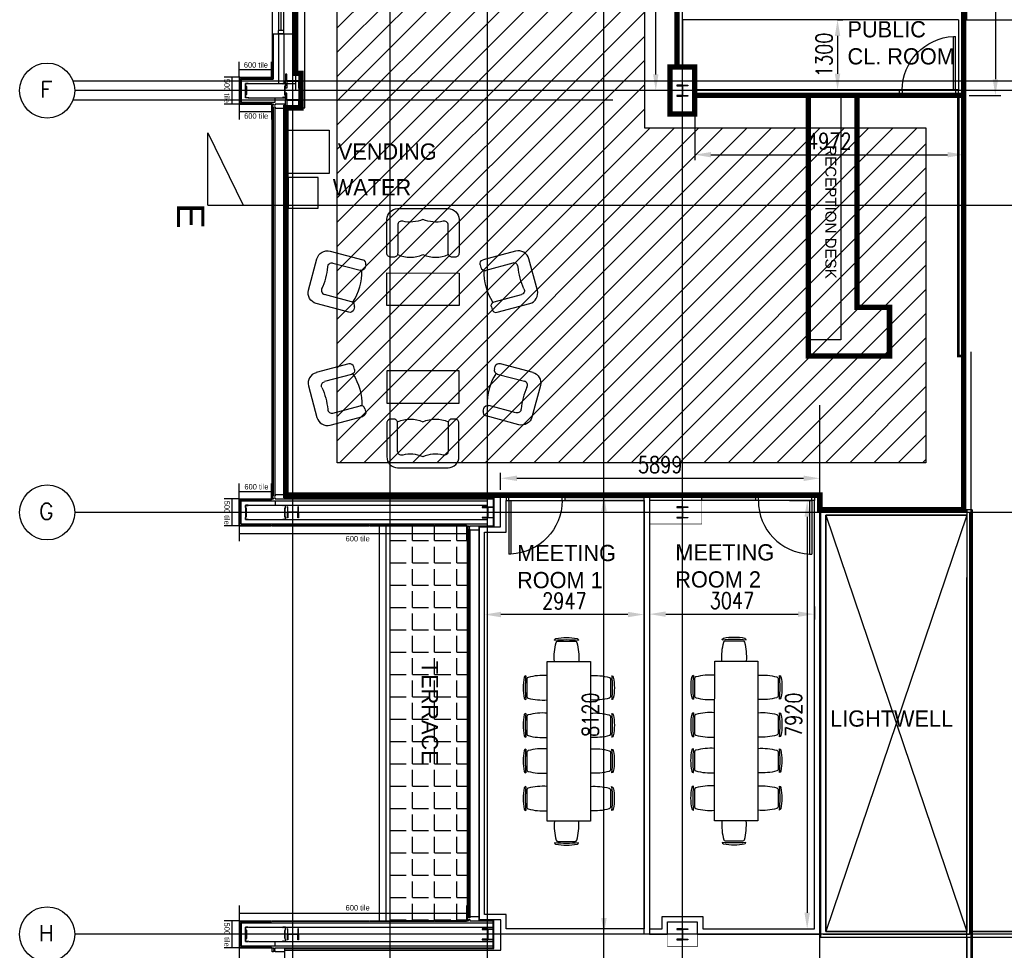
# Model space of a CAD drawing. Header units: millimetres. Extents: x -312551 to 250764, y -35891 to 59426.
# Tile 130 of 256: x -78659 to -60460, y -3087 to 14120. Entities that reach past the tile are written whole.
import ezdxf
from ezdxf.enums import TextEntityAlignment as Align

# ---------------------------------------------------------------- set-up
doc = ezdxf.new("R2010")
doc.units = ezdxf.units.MM
doc.header["$LTSCALE"] = 2.5
doc.layers.add('Area', color=10, linetype='Continuous', plot=False)
for name, color, linetype in [('curtain walling', 7, 'Continuous'), ('doors', 1, 'Continuous'), ('FO-00 - FURN$0$FURNITURE', 22, 'Continuous'), ('FO-00 - FURN$0$FURNITURE-General', 22, 'Continuous'), ('GLAZING', 1, 'Continuous'), ('Lightwell', 254, 'Continuous'), ('NF ARCH', 4, 'Continuous'), ('NF-AS BUILT', 7, 'Continuous'), ('NF-AS BUILT DIMS', 4, 'Continuous'), ('NF-BUBBLE', 3, 'Continuous'), ('NF-FURNITURE', 4, 'Continuous'), ('NF-GRIDS', 252, 'Continuous'), ('NF-Steel columns', 6, 'Continuous'), ('NF-TEXT', 1, 'Continuous'), ('REGUS-FURNITURE', 40, 'Continuous'), ('SECTION MARK A-A', 7, 'Continuous'), ('TERR TILE 500', 11, 'Continuous'), ('TERR TILE 600', 160, 'Continuous'), ('Terrace', 6, 'Continuous'), ('Terracotta Tile', 30, 'Continuous'), ('Text', 7, 'Continuous'), ('WALLS', 7, 'Continuous')]:
    doc.layers.add(name, color=color, linetype=linetype)
doc.styles.add('ARIEL', font='ARIAL.TTF')
doc.styles.add('ROMANS', font='romans.shx', dxfattribs={"width": 0.8})
doc.styles.add('TITLETEXT', font='ARIAL.TTF')
doc.dimstyles.new('100NFDIM', dxfattribs={"dimscale": 100, "dimtxt": 3, "dimasz": 3, "dimexe": 1, "dimexo": 1, "dimgap": 1, "dimtad": 1, "dimdec": 0, "dimdsep": 46, "dimtxsty": 'ROMANS', "dimcen": 3, "dimclrd": 4, "dimclre": 4, "dimclrt": 1, "dimaunit": 1, "dimadec": 0, "dimazin": 0, "dimtfac": 1, "dimtdec": 0, "dimtmove": 0, "dimatfit": 3, "dimfxl": 0, "dimtolj": 1, "dimarcsym": 0})

# ---------------------------------------------------------------- blocks, each defined once
blk = doc.blocks.new('254')
at = {"layer": 'NF-Steel columns', "color": 2, "linetype": 'Continuous'}
for points in [[(4507, -25241), (4378, -25241), (4378, -25220), (4488, -25220, 0.414214), (4501, -25208), (4501, -25007, 0.414214), (4488, -24995), (4378, -24995), (4378, -24974), (4507, -24974)], [(4507, -25241), (4637, -25241), (4637, -25220), (4527, -25220, -0.414214), (4514, -25208), (4514, -25007, -0.414214), (4527, -24995), (4637, -24995), (4637, -24974), (4507, -24974)]]:
    blk.add_lwpolyline(points, format="xyb", dxfattribs=at)
blk = doc.blocks.new('Door')
at = {"layer": 'REGUS-FURNITURE'}
for p, q in [((0, 0), (0.1, 0)), ((0, 0), (0, -0.05)), ((0.1, 0), (0.1, -0.09)), ((0.1, -0.05), (0, -0.05)), ((0.1, -0.05), (1.09, -0.05)), ((0.1, -0.09), (1.09, -0.09)), ((1.09, -0.09), (1.09, -0.05)), ((0.1, -1.036), (0, -1.036)), ((0, -1.086), (0, -1.036)), ((0, -1.086), (0.1, -1.086)), ((0.1, -1.036), (0.1, -1.086))]:
    blk.add_line(p, q, dxfattribs=at)
blk.add_arc((0.1, -0.045), 0.991, 270, 357.3974, dxfattribs=at)
blk = doc.blocks.new('*D169')
at = {"layer": 'Defpoints', "color": 0}
for p in [(-64529, 5229), (-65875, -2691), (-64104, -2691)]:
    blk.add_point(p, dxfattribs=at)
at = {"layer": 'NF-AS BUILT DIMS', "color": 4, "lineweight": -2}
for p, q in [((-64429, 5229), (-64004, 5229)), ((-64104, 4929), (-64104, -2391)), ((-65775, -2691), (-64004, -2691))]:
    blk.add_line(p, q, dxfattribs=at)
at = {"layer": 'NF-AS BUILT DIMS', "color": 4}
for points in [[(-64154, 4929), (-64054, 4929), (-64104, 5229)], [(-64154, -2391), (-64054, -2391), (-64104, -2691)]]:
    blk.add_solid(points, dxfattribs=at)
at = {"layer": 'NF-AS BUILT DIMS', "color": 1, "insert": (-64354, 1269), "char_height": 300, "attachment_point": 5, "rotation": 90, "style": 'ROMANS'}
blk.add_mtext('\\A1;7920', dxfattribs=at)
blk = doc.blocks.new('*D170')
at = {"layer": 'Defpoints', "color": 0}
for p in [(-67018, 3371), (-63971, 3371), (-63971, 3129)]:
    blk.add_point(p, dxfattribs=at)
at = {"layer": 'NF-AS BUILT DIMS', "color": 4, "lineweight": -2}
for p, q in [((-67018, 3271), (-67018, 3029)), ((-66718, 3129), (-64271, 3129)), ((-63971, 3271), (-63971, 3029))]:
    blk.add_line(p, q, dxfattribs=at)
at = {"layer": 'NF-AS BUILT DIMS', "color": 4}
for points in [[(-66718, 3179), (-66718, 3079), (-67018, 3129)], [(-64271, 3179), (-64271, 3079), (-63971, 3129)]]:
    blk.add_solid(points, dxfattribs=at)
at = {"layer": 'NF-AS BUILT DIMS', "color": 1, "insert": (-65494, 3379), "char_height": 300, "attachment_point": 5, "style": 'ROMANS'}
blk.add_mtext('\\A1;3047', dxfattribs=at)
blk = doc.blocks.new('*D171')
at = {"layer": 'Defpoints', "color": 0}
for p in [(-70065, 3122), (-70065, 3113), (-67118, 3113)]:
    blk.add_point(p, dxfattribs=at)
at = {"layer": 'NF-AS BUILT DIMS', "color": 4, "lineweight": -2}
for p, q in [((-70065, 3213), (-70065, 3222)), ((-67418, 3122), (-69765, 3122)), ((-67118, 3213), (-67118, 3222))]:
    blk.add_line(p, q, dxfattribs=at)
at = {"layer": 'NF-AS BUILT DIMS', "color": 4}
for points in [[(-69765, 3172), (-69765, 3072), (-70065, 3122)], [(-67418, 3172), (-67418, 3072), (-67118, 3122)]]:
    blk.add_solid(points, dxfattribs=at)
at = {"layer": 'NF-AS BUILT DIMS', "color": 1, "insert": (-68591, 3372), "char_height": 300, "attachment_point": 5, "style": 'ROMANS'}
blk.add_mtext('\\A1;2947', dxfattribs=at)
blk = doc.blocks.new('FO-00 - FURN$0$ARMCHAIR')
at = {"layer": 'FO-00 - FURN$0$FURNITURE', "extrusion": (0, 0, -1)}
for p, q in [((-547, 662), (56, 501)), ((-948, -62), (-792, 521)), ((-497, 442), (5, 308)), ((110, 409), (97, 361)), ((97, 361), (97, 363)), ((-151, -275), (-653, -141)), ((-203, -468), (-807, -307)), ((-98, -367), (-111, -415))]:
    blk.add_line(p, q, dxfattribs=at)
for centre, radius, start, end in [((599, 469), 200, 14.9985, 104.9985), ((517, 370), 75, 0.7853, 104.9985), ((-24, 380), 75, 194.9985, 284.9985), ((755, -113), 200, 284.9985, 14.9985), ((184, -396), 75, 194.9985, 284.9985)]:
    blk.add_arc(centre, radius, start, end, dxfattribs=at)
at = {"layer": 'FO-00 - FURN$0$FURNITURE'}
for centre, start, end in [((37, 428), 345.0015, 75.0015), ((-634, -68), 150.7791, 255.0015), ((-171, -348), 345.0015, 75.0015)]:
    blk.add_arc(centre, 75, start, end, dxfattribs=at)
for centre, major_axis, ratio, start_param, end_param in [((-1179, 312), (-219, -818), 0.672379, 1.322569, 1.819337), ((-548, 156), (-198, -739), 0.744338, 1.148639, 1.969873)]:
    blk.add_ellipse(centre, major_axis=major_axis, ratio=ratio, start_param=start_param, end_param=end_param, dxfattribs=at)
blk = doc.blocks.new('FO-00 - FURN$0$2 SEATER SOFA')
at = {"layer": 'FO-00 - FURN$0$FURNITURE', "flags": 128}
blk.add_lwpolyline([(75, 700), (75, 75), (75, 75, -0.414214), (0, 0), (0, 0), (-50, 0), (-50, 0, -0.414214), (-125, 75), (-125, 75), (-125, 595), (-125, 595, 0.488885), (-218, 667), (-218, 667, -0.169183), (-592, 700), (-592, 700, -0.169183), (-965, 667, 0.488934), (-1058, 595), (-1058, 595), (-1058, 75), (-1058, 75, -0.414214), (-1133, 0), (-1133, 0), (-1183, 0), (-1183, 0, -0.414214), (-1258, 75), (-1258, 75), (-1258, 700), (-1258, 700, -0.414214), (-1058, 900), (-1058, 900), (-125, 900), (-125, 900, -0.414214), (75, 700), (75, 700)], format="xyb", close=True, dxfattribs=at)
at = {"layer": 'FO-00 - FURN$0$FURNITURE'}
for centre in [(-825, 570), (-358, 570)]:
    blk.add_arc(centre, 570, 245.8137, 294.1894, dxfattribs=at)
blk = doc.blocks.new('RECEPTION COUCHS')
at = {"layer": 'FO-00 - FURN$0$FURNITURE-General', "flags": 128}
for points in [[(119059, 10536), (117726, 10536), (117726, 11136), (119059, 11135)], [(119059, 9327), (117726, 9327), (117725, 8727), (119059, 8727)]]:
    blk.add_lwpolyline(points, close=True, dxfattribs=at)
at = {"layer": 'FO-00 - FURN$0$FURNITURE'}
for name, p, rotation in [('FO-00 - FURN$0$2 SEATER SOFA', (118984, 11427), 359.9904155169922), ('FO-00 - FURN$0$ARMCHAIR', (117226, 10878), 359.9904155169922), ('FO-00 - FURN$0$ARMCHAIR', (119615, 8993), 179.9904155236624)]:
    blk.add_blockref(name, p, dxfattribs=dict(at, rotation=rotation))
at = {"layer": 'FO-00 - FURN$0$FURNITURE', "xscale": -1}
for name, p, rotation in [('FO-00 - FURN$0$ARMCHAIR', (119559, 10877), 359.9904155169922), ('FO-00 - FURN$0$ARMCHAIR', (117225, 8986), 179.9904155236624), ('FO-00 - FURN$0$2 SEATER SOFA', (118983, 8436), 179.9904155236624)]:
    blk.add_blockref(name, p, dxfattribs=dict(at, rotation=rotation))
blk = doc.blocks.new('VENDING')
at = {"layer": 'FO-00 - FURN$0$FURNITURE'}
blk.add_lwpolyline([(97836, 34878), (98399, 34878), (98399, 35429), (97836, 35429)], close=True, dxfattribs=at)
at = {"layer": 'FO-00 - FURN$0$FURNITURE', "elevation": 0}
blk.add_lwpolyline([(98475, 35473), (99275, 35473), (99275, 34673), (98475, 34673)], close=True, dxfattribs=at)
blk = doc.blocks.new('FO-00 - FURN$0$CHAIR')
at = {"layer": 'FO-00 - FURN$0$FURNITURE'}
for p, q in [((-310, 216), (-537, -16)), ((-284, 271), (-284, 272)), ((-592, -42), (-591, -43))]:
    blk.add_line(p, q, dxfattribs=at)
for centre, radius, start, end in [((228, -536), 981, 124.1013, 147.1632), ((1439, -1722), 2636, 130.8442, 140.4203), ((-305, 251), 30, 45.6322, 124.1013), ((-288, 195), 30, 60.471, 135.6322), ((-803, -714), 1075, 41.6185, 60.471), ((-571, -21), 30, 147.1632, 225.6322), ((-515, -37), 30, 135.6322, 210.7935), ((382, 498, 0), 1075, 210.7935, 229.646)]:
    blk.add_arc(centre, radius, start, end, dxfattribs=at)
blk = doc.blocks.new('table-10')
at = {"layer": 'FO-00 - FURN$0$FURNITURE'}
for p, q in [((159679, 2609), (159679, 3409)), ((159679, 3409), (161084, 3408)), ((161084, 3408), (162634, 3408)), ((162634, 3408), (162634, 2608)), ((161084, 2608), (159679, 2609)), ((162634, 2608), (161084, 2608))]:
    blk.add_line(p, q, dxfattribs=at)
at = {"layer": 'FO-00 - FURN$0$FURNITURE', "xscale": -1}
for p, rotation in [((159941, 3409, 0), 45.62262316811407), ((160635, 3409, 0), 45.62262316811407), ((161296, 3408, 0), 45.62262316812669), ((161990, 3408, 0), 45.62262316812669), ((159679, 2743, 0), 135.6226231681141)]:
    blk.add_blockref('FO-00 - FURN$0$CHAIR', p, dxfattribs=dict(at, rotation=rotation))
at = {"layer": 'FO-00 - FURN$0$FURNITURE'}
for p, rotation in [((162634, 2743, 0), 224.3582078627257), ((159941, 2609, 0), 134.3582078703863), ((160635, 2609, 0), 134.3582078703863), ((161296, 2608, 0), 134.3582078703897), ((161990, 2608, 0), 134.3582078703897)]:
    blk.add_blockref('FO-00 - FURN$0$CHAIR', p, dxfattribs=dict(at, rotation=rotation))
blk = doc.blocks.new('RECEPTION DOORS')
at = {"layer": 'REGUS-FURNITURE'}
for p, q in [((135927, 15129), (135927, 15029)), ((135927, 15129), (135977, 15129)), ((135977, 15029), (135977, 15129)), ((136963, 15029), (136963, 15129)), ((136963, 15029), (136963, 15129)), ((137949, 15029), (137949, 15129)), ((137999, 15129), (137949, 15129)), ((137999, 15129), (137999, 15029)), ((135927, 15029), (136017, 15029)), ((135977, 15029), (135977, 14039)), ((136017, 15029), (136017, 14039)), ((137909, 15029), (137909, 14039)), ((137999, 15029), (137909, 15029)), ((137949, 15029), (137949, 14039)), ((136017, 14039), (135977, 14039)), ((137909, 14039), (137949, 14039))]:
    blk.add_line(p, q, dxfattribs=at)
for centre, start, end in [((135972, 15029), 272.6026, 0), ((137954, 15029), 180, 267.3974)]:
    blk.add_arc(centre, 991, start, end, dxfattribs=at)
blk = doc.blocks.new('*D198')
at = {"color": 4, "lineweight": -2, "ltscale": 500000}
for p, q in [((-63542.776826, 14120.324259), (-63442.776826, 14120.324259)), ((-63542.776826, 13820.324259), (-63542.776826, 13120.324259)), ((-63652.776826, 12820.324259), (-63442.776826, 12820.324259))]:
    blk.add_line(p, q, dxfattribs=at)
at = {"color": 4, "ltscale": 500000}
for points in [[(-63592.776826, 13820.324259), (-63492.776826, 13820.324259), (-63542.776826, 14120.324259)], [(-63592.776826, 13120.324259), (-63492.776826, 13120.324259), (-63542.776826, 12820.324259)]]:
    blk.add_solid(points, dxfattribs=at)
at = {"layer": 'Defpoints', "color": 0, "ltscale": 500000}
for p in [(-63642.776826, 14120.324259), (-63752.776826, 12820.324259), (-63542.776826, 12820.324259)]:
    blk.add_point(p, dxfattribs=at)
at = {"color": 1, "ltscale": 500000, "insert": (-63792.776826, 13470.324259), "char_height": 300, "attachment_point": 5, "rotation": 90, "style": 'ROMANS'}
blk.add_mtext('\\A1;1300', dxfattribs=at)
blk = doc.blocks.new('BUBBLEGRID')
at = {"layer": 'NF-BUBBLE'}
blk.add_circle((-678, 0), 678, dxfattribs=at)
at = {"layer": 'NF-BUBBLE', "color": 1, "style": 'ROMANS'}
blk.add_attdef('888', text='', height=400, dxfattribs=at).set_placement((-698, -173), align=Align.CENTER)
blk = doc.blocks.new('*D237')
at = {"color": 4, "lineweight": -2, "ltscale": 500000}
for p, q in [((-67951, 5329), (-67960, 5329)), ((-67860, -2491), (-67860, 5029))]:
    blk.add_line(p, q, dxfattribs=at)
at = {"color": 4, "ltscale": 500000}
for points in [[(-67910, 5029), (-67810, 5029), (-67860, 5329)], [(-67910, -2491), (-67810, -2491), (-67860, -2791)]]:
    blk.add_solid(points, dxfattribs=at)
at = {"layer": 'Defpoints', "color": 0, "ltscale": 500000}
for p in [(-67860, 5329), (-67851, 5329), (-67860, -2791)]:
    blk.add_point(p, dxfattribs=at)
at = {"color": 1, "ltscale": 500000, "insert": (-68110, 1269), "char_height": 300, "attachment_point": 5, "rotation": 90, "style": 'ROMANS'}
blk.add_mtext('\\A1;8120', dxfattribs=at)
blk = doc.blocks.new('*D238')
at = {"color": 4, "lineweight": -2, "ltscale": 500000}
for p, q in [((-69770, 5429), (-69770, 5741)), ((-63871, 5429), (-63871, 5741)), ((-69470, 5641), (-64171, 5641))]:
    blk.add_line(p, q, dxfattribs=at)
at = {"color": 4, "ltscale": 500000}
for points in [[(-69470, 5691), (-69470, 5591), (-69770, 5641)], [(-64171, 5691), (-64171, 5591), (-63871, 5641)]]:
    blk.add_solid(points, dxfattribs=at)
at = {"layer": 'Defpoints', "color": 0, "ltscale": 500000}
for p in [(-63871, 5641), (-69770, 5329, 50), (-63871, 5329)]:
    blk.add_point(p, dxfattribs=at)
at = {"color": 1, "ltscale": 500000, "insert": (-66820, 5891), "char_height": 300, "attachment_point": 5, "style": 'ROMANS'}
blk.add_mtext('\\A1;5899', dxfattribs=at)
blk = doc.blocks.new('*D239')
at = {"color": 4, "lineweight": -2, "ltscale": 500000}
for p, q in [((-66182, 12620), (-66182, 11524)), ((-61210, 12620), (-61210, 11524)), ((-65882, 11624), (-61510, 11624))]:
    blk.add_line(p, q, dxfattribs=at)
at = {"color": 4, "ltscale": 500000}
for points in [[(-65882, 11674), (-65882, 11574), (-66182, 11624)], [(-61510, 11674), (-61510, 11574), (-61210, 11624)]]:
    blk.add_solid(points, dxfattribs=at)
at = {"layer": 'Defpoints', "color": 0, "ltscale": 500000}
for p in [(-66182, 12720), (-61210, 12720), (-61210, 11624)]:
    blk.add_point(p, dxfattribs=at)
at = {"color": 1, "ltscale": 500000, "insert": (-63696, 11874), "char_height": 300, "attachment_point": 5, "style": 'ROMANS'}
blk.add_mtext('\\A1;4972', dxfattribs=at)
blk = doc.blocks.new('*D241')
at = {"color": 4, "lineweight": -2, "ltscale": 500000}
for p, q in [((-66510, 19330), (-67002, 19330)), ((-66902, 13109), (-66902, 19030)), ((-66560, 12809), (-67002, 12809))]:
    blk.add_line(p, q, dxfattribs=at)
at = {"color": 4, "ltscale": 500000}
for points in [[(-66952, 19030), (-66852, 19030), (-66902, 19330)], [(-66952, 13109), (-66852, 13109), (-66902, 12809)]]:
    blk.add_solid(points, dxfattribs=at)
at = {"layer": 'Defpoints', "color": 0, "ltscale": 500000}
for p in [(-66902, 19330), (-66410, 19330), (-66460, 12809)]:
    blk.add_point(p, dxfattribs=at)
at = {"color": 1, "ltscale": 500000, "insert": (-67152, 16070), "char_height": 300, "attachment_point": 5, "rotation": 90, "style": 'ROMANS'}
blk.add_mtext('\\A1;6521', dxfattribs=at)
blk = doc.blocks.new('*D244')
at = {"color": 4, "lineweight": -2, "ltscale": 500000}
for p, q in [((-61110, 29055), (-60525, 29055)), ((-60625, 28755), (-60625, 13020)), ((-61110, 12720), (-60525, 12720))]:
    blk.add_line(p, q, dxfattribs=at)
at = {"color": 4, "ltscale": 500000}
for points in [[(-60675, 28755), (-60575, 28755), (-60625, 29055)], [(-60675, 13020), (-60575, 13020), (-60625, 12720)]]:
    blk.add_solid(points, dxfattribs=at)
at = {"layer": 'Defpoints', "color": 0, "ltscale": 500000}
for p in [(-61210, 29055), (-61210, 12720, 50), (-60625, 12720)]:
    blk.add_point(p, dxfattribs=at)
at = {"color": 1, "ltscale": 500000, "insert": (-60875, 20888), "char_height": 300, "attachment_point": 5, "rotation": 90, "style": 'ROMANS'}
blk.add_mtext('\\A1;16335', dxfattribs=at)

msp = doc.modelspace()

# ---------------------------------------------------------------- hatches: boundary and pattern name
at = {"ltscale": 500000}
h = msp.add_hatch(dxfattribs=at)
h.set_pattern_fill('ANSI31', color=8, scale=100, style=0)
h.set_pattern_definition([(45, (-207992.78, 0), (-224.5064, 224.5064), [])])
h.paths.add_polyline_path([(-72790, 15510.9), (-70890, 15510.9), (-67629.9, 15510.9), (-67110, 15510.9), (-67110, 12118.9), (-61910, 12118.9), (-61910, 5929.5), (-72790, 5929.5), (-72790, 11890.3)])
at = {"layer": 'NF ARCH'}
h = msp.add_hatch(dxfattribs=at)
h.set_pattern_fill('BRASS', color=8, scale=5, style=0)
h.set_pattern_definition([(0, (-207992.777, 0), (0, 31.75), []), (0, (-207992.777, 15.875), (0, 31.75), [15.875, -7.9375])])
h.paths.add_polyline_path([(-67859.6, 5329.5), (-68584, 5329.5), (-68584, 5229.5), (-67859.6, 5229.5)])
h.paths.add_polyline_path([(-67117.8, 5329.5), (-67859.6, 5329.5), (-67859.6, 5229.5), (-67117.8, 5229.5)])
h.paths.add_polyline_path([(-65056.6, 5329.5), (-66052.8, 5329.5), (-66052.8, 5229.5), (-65056.6, 5229.5)])
at = {"layer": 'Terrace'}
h = msp.add_hatch(dxfattribs=at)
h.set_pattern_fill('ANGLE', color=8, scale=1500, style=0)
h.set_pattern_definition([(0, (-2279514.5, -4242199.36), (0, 412.5), [300, -112.5]), (90, (-2279514.5, -4242199.36), (-412.5, 3e-14), [300, -112.5])])
h.paths.add_polyline_path([(-71810, 4759.5), (-70390, 4759.5), (-70390, -2540.5), (-71809.7, -2540.5)])

# ---------------------------------------------------------------- linework, layer by layer
at = {"color": 8, "ltscale": 500000}
for p, q in [((-66410, 14120.3), (-66410, 13244.5)), ((-61055.3, -2740.5), (-59535, -2740.5)), ((-61055.3, -2840.5), (-59535, -2840.5))]:
    msp.add_line(p, q, dxfattribs=at)
at = {"color": 8}
for p, q in [((-74566, 13022.5), (-74566, 12596.5)), ((-74566, 13022.5), (-73975, 13022.5)), ((-74486, 12676.5), (-74486, 12942.5)), ((-74436, 12942.5), (-73560, 12942.5)), ((-74566, 12596.5), (-73935, 12596.5)), ((-74436, 12676.5), (-73793.3, 12676.5)), ((-73935, 12596.5), (-73935, 12676.5)), ((-63710, 7913), (-63700, 7903)), ((-74566, 5222.5), (-70010, 5222.5)), ((-74566, 4796.5), (-74566, 5222.5)), ((-74566, 5222.5), (-73935, 5222.5)), ((-74486, 5142.5), (-74486, 4876.5)), ((-74436, 5142.5), (-73793.3, 5142.5)), ((-74426, 5142.5), (-70010, 5142.5)), ((-73935, 5222.5), (-73935, 5142.5)), ((-74566, 4796.5), (-70010, 4796.5)), ((-74436, 4876.5), (-70010, 4876.5)), ((-74566, -2577.5), (-74566, -3003.5)), ((-74566, -2577.5), (-69908.4, -2577.5)), ((-74486, -2923.5), (-74486, -2657.5)), ((-74426, -2657.5), (-69908.4, -2657.5)), ((-74566, -3003.5), (-69908.4, -3003.5)), ((-74566, -3003.5), (-73935, -3003.5)), ((-74426, -2923.5), (-69908.4, -2923.5)), ((-74426, -2923.5), (-73793.3, -2923.5)), ((-73935, -3003.5), (-73935, -2923.5))]:
    msp.add_line(p, q, dxfattribs=at)
at = {"color": 8, "ltscale": 500000}
for points in [[(-72790, 15510.9), (-70890, 15510.9), (-70890, 15510.9), (-67629.9, 15510.9), (-67110, 15510.9), (-67110, 12118.9), (-61910, 12118.9), (-61910, 5929.5), (-72790, 5929.5), (-72790, 11890.3), (-72790, 11890.3)], [(-68584, 5229.5), (-67117.8, 5229.5), (-67117.8, 5329.5), (-68584, 5329.5)], [(-67117.8, 5329.5), (-67017.8, 5329.5), (-67017.8, -2790.5), (-67117.8, -2790.5)], [(-65056.6, 5229.5), (-66052.8, 5229.5), (-66052.8, 5329.5), (-65056.6, 5329.5)], [(-70065, -2425.5), (-70065, 4644.5), (-69670, 4644.5), (-69670, 5229.5), (-67117.8, 5229.5), (-67117.8, 4744.5), (-67117.8, -2690.5), (-69665, -2690.5), (-69665, -2425.5)]]:
    msp.add_lwpolyline(points, close=True, dxfattribs=at)
for points in [[(-66510, 13244.5), (-66510, 14120.3), (-66510, 14120.3), (-66510, 14120.3), (-66510, 14120.3), (-66510, 14220.3)], [(-61310, 14120.3), (-66410, 14120.3)], [(-61210, 14120.3), (-61210, 12720.3), (-64082.8, 12720.3), (-66182.5, 12720.3)], [(-61310, 14120.3), (-61310, 12820.3), (-64082.8, 12820.3), (-66182.5, 12820.3)], [(-61210, 14120.3), (-61246, 14120.3)], [(-61210, 14120.3), (-59224, 14120.3), (-59224, 13242), (-59535, 13242), (-59535, 12377), (-59210, 12377), (-59210, 9424.5), (-58630, 9424.5), (-58630, 5994.5), (-59210, 5994.5), (-59210, 5324.5), (-59570, 5324.5), (-59570, 4694.5), (-59210, 4694.5), (-59210, -2515.5), (-59535, -2515.5), (-59535, -2740.5), (-61055.3, -2740.5), (-61055.3, 5059.5), (-61210, 5059.5), (-61210, 7903), (-61210, 14120.3)], [(-70165, -2525.5), (-70165, 4744.5), (-69770, 4744.5), (-69770, 5329.5), (-67017.8, 5329.5), (-67017.8, 4744.5), (-67017.8, -2790.5), (-69765, -2790.5), (-69765, -2525.5), (-70165, -2525.5)]]:
    msp.add_lwpolyline(points, dxfattribs=at)
at = {"color": 8}
for points in [[(-74436, 12686.5), (-74436, 12676.5), (-74486, 12676.5), (-74486, 12716.5), (-74471, 12736.5), (-74471, 12882.5), (-74486, 12902.5), (-74486, 12942.5), (-74436, 12942.5), (-74436, 12932.5), (-74438, 12932.5), (-74438, 12940.5), (-74484, 12940.5), (-74484, 12903.1), (-74469, 12883.1), (-74469, 12735.8), (-74484, 12715.8), (-74484, 12678.5), (-74438, 12678.5), (-74438, 12686.5)], [(-73793.3, 12686.5), (-73793.3, 12676.5), (-73743.3, 12676.5), (-73743.3, 12716.5), (-73758.3, 12736.5), (-73758.3, 12882.5), (-73743.3, 12902.5), (-73743.3, 12942.5), (-73793.3, 12942.5), (-73793.3, 12932.5), (-73791.3, 12932.5), (-73791.3, 12940.5), (-73745.3, 12940.5), (-73745.3, 12903.1), (-73760.3, 12883.1), (-73760.3, 12735.8), (-73745.3, 12715.8), (-73745.3, 12678.5), (-73791.3, 12678.5), (-73791.3, 12686.5)], [(-74436, 5132.5), (-74436, 5142.5), (-74486, 5142.5), (-74486, 5102.5), (-74471, 5082.5), (-74471, 4936.5), (-74486, 4916.5), (-74486, 4876.5), (-74436, 4876.5), (-74436, 4886.5), (-74438, 4886.5), (-74438, 4878.5), (-74484, 4878.5), (-74484, 4915.8), (-74469, 4935.8), (-74469, 5083.1), (-74484, 5103.1), (-74484, 5140.5), (-74438, 5140.5), (-74438, 5132.5)], [(-73793.3, 5132.5), (-73793.3, 5142.5), (-73743.3, 5142.5), (-73743.3, 5102.5), (-73758.3, 5082.5), (-73758.3, 4936.5), (-73743.3, 4916.5), (-73743.3, 4876.5), (-73793.3, 4876.5), (-73793.3, 4886.5), (-73791.3, 4886.5), (-73791.3, 4878.5), (-73745.3, 4878.5), (-73745.3, 4915.8), (-73760.3, 4935.8), (-73760.3, 5083.1), (-73745.3, 5103.1), (-73745.3, 5140.5), (-73791.3, 5140.5), (-73791.3, 5132.5)], [(-74436, -2913.5), (-74436, -2923.5), (-74486, -2923.5), (-74486, -2883.5), (-74471, -2863.5), (-74471, -2717.5), (-74486, -2697.5), (-74486, -2657.5), (-74436, -2657.5), (-74436, -2667.5), (-74438, -2667.5), (-74438, -2659.5), (-74484, -2659.5), (-74484, -2696.9), (-74469, -2716.9), (-74469, -2864.2), (-74484, -2884.2), (-74484, -2921.5), (-74438, -2921.5), (-74438, -2913.5)], [(-73793.3, -2913.5), (-73793.3, -2923.5), (-73743.3, -2923.5), (-73743.3, -2883.5), (-73758.3, -2863.5), (-73758.3, -2717.5), (-73743.3, -2697.5), (-73743.3, -2657.5), (-73793.3, -2657.5), (-73793.3, -2667.5), (-73791.3, -2667.5), (-73791.3, -2659.5), (-73745.3, -2659.5), (-73745.3, -2696.9), (-73760.3, -2716.9), (-73760.3, -2864.2), (-73745.3, -2884.2), (-73745.3, -2921.5), (-73791.3, -2921.5), (-73791.3, -2913.5)]]:
    msp.add_lwpolyline(points, close=True, dxfattribs=at)
at = {"color": 8, "ltscale": 500000, "const_width": 50}
msp.add_lwpolyline([(-61210, 12720.3), (-61210, 7903), (-61310, 7903), (-61310, 12720.3)], dxfattribs=at)
at = {"layer": 'Area', "color": 8}
msp.add_lwpolyline([(-61055.3, 5059.5), (-63857.6, 5059.5), (-63857.6, -2840.5), (-61055.3, -2840.5)], close=True, dxfattribs=at)
at = {"layer": 'curtain walling', "color": 8}
for points in [[(-73965, 12484.5), (-73965, 12507), (-73940, 12507), (-73940, 12484.5), (-73765, 12484.5), (-73765, 12559.5), (-73940, 12559.5), (-73940, 12537), (-73965, 12537), (-73965, 12559.5), (-73990, 12559.5), (-73990, 12484.5), (-73965, 12484.5)], [(-73965, 5259.5), (-73965, 5282), (-73940, 5282), (-73940, 5259.5), (-73765, 5259.5), (-73765, 5334.5), (-73940, 5334.5), (-73940, 5312), (-73965, 5312), (-73965, 5334.5), (-73990, 5334.5), (-73990, 5259.5), (-73965, 5259.5)], [(-70365, 4759.5), (-70365, 4737), (-70340, 4737), (-70340, 4759.5), (-70165, 4759.5), (-70165, 4684.5), (-70340, 4684.5), (-70340, 4707), (-70365, 4707), (-70365, 4684.5), (-70390, 4684.5), (-70390, 4759.5), (-70365, 4759.5)], [(-70365, -2540.5), (-70365, -2518), (-70340, -2518), (-70340, -2540.5), (-70165, -2540.5), (-70165, -2465.5), (-70340, -2465.5), (-70340, -2488), (-70365, -2488), (-70365, -2465.5), (-70390, -2465.5), (-70390, -2540.5), (-70365, -2540.5)], [(-70365, -2540.5), (-70365, -2518), (-70340, -2518), (-70340, -2540.5), (-70165, -2540.5), (-70165, -2465.5), (-70340, -2465.5), (-70340, -2488), (-70365, -2488), (-70365, -2465.5), (-70390, -2465.5), (-70390, -2540.5), (-70365, -2540.5)], [(-73965, -3040.5), (-73965, -3063), (-73940, -3063), (-73940, -3040.5), (-73765, -3040.5), (-73765, -3115.5), (-73940, -3115.5), (-73940, -3093), (-73965, -3093), (-73965, -3115.5), (-73990, -3115.5), (-73990, -3040.5), (-73965, -3040.5)]]:
    msp.add_lwpolyline(points, dxfattribs=at)
at = {"layer": 'doors', "color": 10, "ltscale": 500000, "const_width": 100, "elevation": 50}
msp.add_lwpolyline([(-66510, 19330.3), (-66510, 13244.5), (-66637.5, 13244.5), (-66637.5, 12374.5), (-66182.5, 12374.5), (-66182.5, 12720.3), (-64082.8, 12720.3), (-64082.8, 7903), (-62582.8, 7903), (-62582.8, 8803), (-63182.8, 8803), (-63182.8, 12720.3), (-61210, 12720.3), (-61210, 5059.5), (-63870.6, 5059.5), (-63870.6, 5329.5), (-73740, 5329.5), (-73740, 12490.3), (-73461.6, 12490.3), (-73461.6, 13129.4), (-73560, 13129.4), (-73560, 19409.5)], dxfattribs=at)
at = {"layer": 'doors', "color": 10, "ltscale": 500000, "const_width": 100}
msp.add_lwpolyline([(-61210, 12720.3), (-61210, 17120.3), (-66510, 17120.3), (-66510, 13244.5), (-66182.5, 13244.5), (-66182.5, 12720.3), (-61210, 12720.3)], dxfattribs=at)
at = {"layer": 'GLAZING', "color": 8}
for p, q in [((-73990, 14738), (-73990, 13858)), ((-73875, 14738), (-73875, 13918)), ((-73825, 13918), (-73825, 14678)), ((-73775, 13918), (-73775, 14738)), ((-73560, 14738), (-73560, 13858)), ((-73775, 13918), (-73875, 13918)), ((-73875, 13858), (-73875, 13918)), ((-73775, 13858), (-73875, 13858)), ((-73875, 13858), (-73775, 13858)), ((-73775, 13858), (-73875, 13858)), ((-73775, 13858), (-73775, 13918)), ((-73560, 13129.4), (-73461.6, 13129.4)), ((-73560, 13114.4), (-73476.6, 13114.4)), ((-73476.6, 13114.4), (-73476.6, 12505.3)), ((-73461.6, 13129.4), (-73461.6, 12490.3)), ((-73765, 5259.5), (-73765, 12559.5)), ((-73765, 5259.5), (-73765, 12559.5)), ((-73990, 5334.5), (-73990, 12484.5)), ((-73965, 5334.5), (-73965, 12484.5)), ((-73965, 5334.5), (-73965, 12484.5)), ((-73940, 5334.5), (-73940, 12484.5)), ((-73940, 5334.5), (-73940, 12484.5)), ((-73765, 12505.3), (-73476.6, 12505.3)), ((-73765, 12490.3), (-73461.6, 12490.3)), ((-73740, 5329.5), (-73740, 12490.3)), ((-73765, 5274.5), (-69893.4, 5274.5)), ((-73765, 5259.5), (-69908.4, 5259.5)), ((-69908.4, 5259.5), (-69908.4, 4759.5)), ((-69893.4, 5274.5), (-69893.4, 4744.5)), ((-70390, 4759.5), (-70390, -2540.5)), ((-70165, 4759.5), (-70165, -2540.5)), ((-70165, 4759.5), (-69908.4, 4759.5)), ((-70165, 4744.5), (-69893.4, 4744.5)), ((-70365, 4684.5), (-70365, -2465.5)), ((-70340, 4684.5), (-70340, -2465.5)), ((-70165, -2525.5), (-69893.4, -2525.5)), ((-70165, -2540.5), (-69908.4, -2540.5)), ((-69908.4, -3040.5), (-69908.4, -2540.5)), ((-69893.4, -3055.5), (-69893.4, -2525.5)), ((-73765, -3040.5), (-69908.4, -3040.5)), ((-73765, -3040.5), (-73765, -10265.5)), ((-73765, -3040.5), (-73765, -10265.5)), ((-73765, -3055.5), (-69893.4, -3055.5))]:
    msp.add_line(p, q, dxfattribs=at)
at = {"layer": 'Lightwell', "color": 8}
msp.add_lwpolyline([(-63757.6, 4959.5), (-61155.3, 4959.5), (-61155.3, -2740.5), (-63757.6, -2740.5)], close=True, dxfattribs=at)
at = {"layer": 'NF ARCH', "color": 8}
for p, q in [((-61055.3, 5059.5), (-63857.6, 5059.5)), ((-63857.6, 5059.5), (-63857.6, -2840.5)), ((-61105.3, 5009.5), (-63807.6, 5009.5)), ((-61155.3, 4959.5), (-63757.6, 4959.5)), ((-63757.6, 4959.5), (-63757.6, -2740.5)), ((-63757.6, 4959.5), (-61155.3, -2740.5)), ((-61155.3, 4959.5), (-63757.6, -2740.5)), ((-61155.3, 5059.5), (-61155.3, -2740.5)), ((-61105.3, 5009.5), (-61105.3, -2790.5)), ((-61055.3, 5059.5), (-61055.3, -2840.5)), ((-72010, -2540.5), (-72010, 4759.5)), ((-71884.7, -2540.5), (-71884.7, 4759.5)), ((-71809.7, -2540.5), (-71809.7, 4759.5)), ((-63857.6, -2840.5), (-61055.3, -2840.5)), ((-63807.6, -2790.5), (-61105.3, -2790.5)), ((-63757.6, -2740.5), (-61155.3, -2740.5))]:
    msp.add_line(p, q, dxfattribs=at)
at = {"layer": 'NF-AS BUILT', "color": 8}
for p, q in [((-73390, 12490.3), (-73390, 16920.3)), ((-73740, 12490.3), (-73390, 12490.3)), ((-69770, 5329.5), (-73740, 5329.5)), ((-69770, 4744.5), (-69770, 5329.5)), ((-70165, -2525.5), (-70165, 4744.5)), ((-70165, 4744.5), (-69770, 4744.5)), ((-69765, -2525.5), (-70165, -2525.5)), ((-69765, -3085.5), (-69765, -2525.5)), ((-73765, -3085.5), (-69765, -3085.5))]:
    msp.add_line(p, q, dxfattribs=at)
at = {"layer": 'NF-AS BUILT', "color": 8, "const_width": 10}
for points in [[(-66637.5, 13244.5), (-66182.5, 13244.5), (-66182.5, 12374.5), (-66637.5, 12374.5)], [(-67017.8, 5224.5), (-66050, 5224.5), (-66050, 4794.5), (-67017.8, 4794.5)], [(-66685, -2563), (-66135, -2563), (-66135, -3018), (-66685, -3018)]]:
    msp.add_lwpolyline(points, close=True, dxfattribs=at)
at = {"layer": 'NF-AS BUILT', "color": 8}
msp.add_lwpolyline([(-67017.8, -2790.5), (-66685, -2790.5), (-66685, -2563), (-66135, -2563), (-66135, -2790.5), (-63870.6, -2790.5), (-63870.6, 5329.5), (-67017.8, 5329.5), (-67017.8, -2790.5), (-66685, -2790.5)], dxfattribs=at)
msp.add_lwpolyline([(-67017.8, -2690.5), (-66785, -2690.5), (-66785, -2463), (-66035, -2463), (-66035, -2690.5), (-63970.6, -2690.5), (-63970.6, 5229.5), (-67017.8, 5229.5)], close=True, dxfattribs=at)
at = {"layer": 'NF-AS BUILT DIMS', "color": 8}
msp.add_lwpolyline([(-63182.8, 12720.3), (-63182.8, 8803), (-62582.8, 8803), (-62582.8, 7903), (-64082.8, 7903), (-64082.8, 12720.3)], dxfattribs=at)
at = {"layer": 'NF-FURNITURE', "color": 8}
msp.add_lwpolyline([(-63482.8, 12720.3), (-63482.8, 8203), (-64082.8, 8203)], dxfattribs=at)
at = {"layer": 'NF-GRIDS', "color": 8}
for p, q in [((-73610, -27784), (-73610, 58409.3)), ((-66410, -27784), (-66410, 58409.3)), ((-67859.6, -27784), (-67859.6, 46303.6)), ((-70010, -27784), (-70010, 32585.1)), ((-71810, -27784), (-71810, 21323.1)), ((-43443, 12984.5), (-77673.8, 12984.5)), ((-43443, 12809.5), (-77642.7, 12809.5)), ((-67698.5, 12634.5), (-77673.8, 12634.5)), ((-61070.3, -3750.4), (-61070.3, 7979.8)), ((-63870.6, -4498.1), (-63870.6, 6990.4)), ((-43443, 5009.5), (-77642.7, 5009.5)), ((-61155.3, -4190.5), (-61155.3, 3809.5)), ((-61055.3, -4190.5), (-61055.3, 3809.5)), ((-43443, -2790.5), (-77642.7, -2790.5)), ((-61155.3, -2840.5), (-61155.3, -20240.5)), ((-61055.3, -2840.5), (-61055.3, -20240.5))]:
    msp.add_line(p, q, dxfattribs=at)
at = {"layer": 'NF-Steel columns', "color": 8}
for points in [[(-66410, 12911.1), (-66511.6, 12911.1), (-66511.6, 12900.1), (-66424.3, 12900.1, -0.4142136), (-66413.6, 12889.4), (-66413.6, 12729.6, -0.4142136), (-66424.3, 12718.9), (-66511.6, 12718.9), (-66511.6, 12707.9), (-66410, 12707.9)], [(-66410, 12911.1), (-66308.4, 12911.1), (-66308.4, 12900.1), (-66395.6, 12900.1, 0.4142136), (-66406.3, 12889.4), (-66406.3, 12729.6, 0.4142136), (-66395.6, 12718.9), (-66308.4, 12718.9), (-66308.4, 12707.9), (-66410, 12707.9)], [(-73508.4, 5009.5), (-73508.4, 5111.1), (-73519.4, 5111.1), (-73519.4, 5023.8, -0.4142136), (-73530.1, 5013.1), (-73689.9, 5013.1, -0.4142136), (-73700.6, 5023.8), (-73700.6, 5111.1), (-73711.6, 5111.1), (-73711.6, 5009.5)], [(-70010, 5111.1), (-70111.6, 5111.1), (-70111.6, 5100.1), (-70024.3, 5100.1, -0.4142136), (-70013.6, 5089.4), (-70013.6, 4929.6, -0.4142136), (-70024.3, 4918.9), (-70111.6, 4918.9), (-70111.6, 4907.9), (-70010, 4907.9)], [(-70010, 5111.1), (-69908.4, 5111.1), (-69908.4, 5100.1), (-69995.6, 5100.1, 0.4142136), (-70006.3, 5089.4), (-70006.3, 4929.6, 0.4142136), (-69995.6, 4918.9), (-69908.4, 4918.9), (-69908.4, 4907.9), (-70010, 4907.9)], [(-66410, 5111.1), (-66511.6, 5111.1), (-66511.6, 5100.1), (-66424.3, 5100.1, -0.4142136), (-66413.6, 5089.4), (-66413.6, 4929.6, -0.4142136), (-66424.3, 4918.9), (-66511.6, 4918.9), (-66511.6, 4907.9), (-66410, 4907.9)], [(-66410, 5111.1), (-66308.4, 5111.1), (-66308.4, 5100.1), (-66395.6, 5100.1, 0.4142136), (-66406.3, 5089.4), (-66406.3, 4929.6, 0.4142136), (-66395.6, 4918.9), (-66308.4, 4918.9), (-66308.4, 4907.9), (-66410, 4907.9)], [(-73508.4, 5009.5), (-73508.4, 4907.9), (-73519.4, 4907.9), (-73519.4, 4995.1, 0.4142136), (-73530.1, 5005.8), (-73689.9, 5005.8, 0.4142136), (-73700.6, 4995.1), (-73700.6, 4907.9), (-73711.6, 4907.9), (-73711.6, 5009.5)], [(-73508.4, -2790.5), (-73508.4, -2688.9), (-73519.4, -2688.9), (-73519.4, -2776.2, -0.4142136), (-73530.1, -2786.9), (-73689.9, -2786.9, -0.4142136), (-73700.6, -2776.2), (-73700.6, -2688.9), (-73711.6, -2688.9), (-73711.6, -2790.5)], [(-73508.4, -2790.5), (-73508.4, -2688.9), (-73519.4, -2688.9), (-73519.4, -2776.2, -0.4142136), (-73530.1, -2786.9), (-73689.9, -2786.9, -0.4142136), (-73700.6, -2776.2), (-73700.6, -2688.9), (-73711.6, -2688.9), (-73711.6, -2790.5)], [(-70010, -2688.9), (-70111.6, -2688.9), (-70111.6, -2699.9), (-70024.3, -2699.9, -0.4142136), (-70013.6, -2710.6), (-70013.6, -2870.4, -0.4142136), (-70024.3, -2881.1), (-70111.6, -2881.1), (-70111.6, -2892.1), (-70010, -2892.1)], [(-70010, -2688.9), (-69908.4, -2688.9), (-69908.4, -2699.9), (-69995.6, -2699.9, 0.4142136), (-70006.3, -2710.6), (-70006.3, -2870.4, 0.4142136), (-69995.6, -2881.1), (-69908.4, -2881.1), (-69908.4, -2892.1), (-70010, -2892.1)], [(-66410, -2688.9), (-66511.6, -2688.9), (-66511.6, -2699.9), (-66424.3, -2699.9, -0.4142136), (-66413.6, -2710.6), (-66413.6, -2870.4, -0.4142136), (-66424.3, -2881.1), (-66511.6, -2881.1), (-66511.6, -2892.1), (-66410, -2892.1)], [(-66410, -2688.9), (-66308.4, -2688.9), (-66308.4, -2699.9), (-66395.6, -2699.9, 0.4142136), (-66406.3, -2710.6), (-66406.3, -2870.4, 0.4142136), (-66395.6, -2881.1), (-66308.4, -2881.1), (-66308.4, -2892.1), (-66410, -2892.1)], [(-73508.4, -2790.5), (-73508.4, -2892.1), (-73519.4, -2892.1), (-73519.4, -2804.9, 0.4142136), (-73530.1, -2794.2), (-73689.9, -2794.2, 0.4142136), (-73700.6, -2804.9), (-73700.6, -2892.1), (-73711.6, -2892.1), (-73711.6, -2790.5)], [(-73508.4, -2790.5), (-73508.4, -2892.1), (-73519.4, -2892.1), (-73519.4, -2804.9, 0.4142136), (-73530.1, -2794.2), (-73689.9, -2794.2, 0.4142136), (-73700.6, -2804.9), (-73700.6, -2892.1), (-73711.6, -2892.1), (-73711.6, -2790.5)]]:
    msp.add_lwpolyline(points, format="xyb", dxfattribs=at)
at = {"layer": 'SECTION MARK A-A', "color": 8, "ltscale": 500000}
for points in [[(-75179.6, 10688.4), (-75179.6, 12028.4), (-74529.6, 10688.4)], [(-75179.6, 10688.4), (-59991.6, 10688.4)]]:
    msp.add_lwpolyline(points, dxfattribs=at)
at = {"layer": 'TERR TILE 500', "color": 8}
for p, q in [((-74595, 13059.5), (-74882.5, 13059.5)), ((-74738.7, 13059.5), (-74738.7, 12559.5)), ((-74595, 12559.5), (-74882.5, 12559.5)), ((-74595, 5259.5), (-74882.5, 5259.5)), ((-74738.7, 5259.5), (-74738.7, 4759.5)), ((-74595, 4759.5), (-74882.5, 4759.5)), ((-74595, -2540.5), (-74882.5, -2540.5)), ((-74738.7, -2540.5), (-74738.7, -3040.5)), ((-74595, -3040.5), (-74882.5, -3040.5))]:
    msp.add_line(p, q, dxfattribs=at)
at = {"layer": 'TERR TILE 600', "color": 8}
for p, q in [((-74603, 13059.5), (-74603, 13343)), ((-74003, 13059.5), (-74003, 13343)), ((-74603, 13199.2), (-74003, 13199.2)), ((-74603, 12559.5), (-74603, 12276)), ((-74003, 12559.5), (-74003, 12276)), ((-74603, 12419.7), (-74003, 12419.7)), ((-74603, 5259.5), (-74603, 5543)), ((-74003, 5259.5), (-74003, 5543)), ((-74603, 5399.2), (-74003, 5399.2)), ((-74603, 4759.5), (-74603, 4476)), ((-70403, 4759.5), (-70403, 4476)), ((-74603, 4619.7), (-70403, 4619.7)), ((-74603, -2257), (-74603, -2540.5)), ((-70403, -2257), (-70403, -2540.5)), ((-74603, -2396.8), (-70403, -2396.8)), ((-74603, -3040.5), (-74603, -3324))]:
    msp.add_line(p, q, dxfattribs=at)
at = {"layer": 'Terrace', "color": 8}
msp.add_lwpolyline([(-71810, 4759.5), (-70390, 4759.5), (-70390, -2540.5), (-71809.7, -2540.5)], close=True, dxfattribs=at)
at = {"layer": 'Terracotta Tile', "color": 8}
for p, q in [((-74603, 13059.5), (-74603, 12559.5)), ((-74588, 13044.5), (-74603, 13059.5)), ((-74595, 13059.5), (-74003, 13059.5)), ((-74580, 13044.5), (-74595, 13059.5)), ((-74588, 13044.5), (-74588, 12574.5)), ((-74580, 13044.5), (-74003, 13044.5)), ((-74003, 13059.5), (-74003, 13044.5)), ((-74588, 12574.5), (-74603, 12559.5)), ((-74580, 12574.5), (-74595, 12559.5)), ((-74595, 12559.5), (-74003, 12559.5)), ((-74580, 12574.5), (-74003, 12574.5)), ((-74003, 12559.5), (-74003, 12574.5)), ((-74003, 12559.5), (-74003, 12574.5)), ((-74603, 4763.5), (-74603, 5255.5)), ((-74588, 5240.5), (-74603, 5255.5)), ((-74595, 5259.5), (-74003, 5259.5)), ((-74580, 5244.5), (-74595, 5259.5)), ((-74588, 4778.5), (-74588, 5240.5)), ((-74580, 5244.5), (-74003, 5244.5)), ((-74003, 5259.5), (-74003, 5244.5)), ((-74003, 5259.5), (-74003, 5244.5)), ((-74003, 5259.5), (-74003, 5244.5)), ((-74003, 5259.5), (-74003, 5244.5)), ((-74588, 4778.5), (-74603, 4763.5)), ((-74580, 4774.5), (-74595, 4759.5)), ((-74595, 4759.5), (-74003, 4759.5)), ((-74580, 4774.5), (-74003, 4774.5)), ((-74003, 4774.5), (-74003, 4759.5)), ((-74603, -2544.5), (-74603, -3036.5)), ((-74588, -2559.5), (-74603, -2544.5)), ((-74595, -2540.5), (-74003, -2540.5)), ((-74580, -2555.5), (-74595, -2540.5)), ((-74003, -2555.5), (-74003, -2540.5)), ((-74588, -2559.5), (-74588, -3021.5)), ((-74580, -2555.5), (-74003, -2555.5)), ((-74588, -3021.5), (-74603, -3036.5)), ((-74580, -3025.5), (-74595, -3040.5)), ((-74595, -3040.5), (-74003, -3040.5)), ((-74580, -3025.5), (-74003, -3025.5)), ((-74003, -3040.5), (-74003, -3025.5)), ((-74003, -3040.5), (-74003, -3025.5)), ((-74003, -3040.5), (-74003, -3025.5)), ((-74003, -3040.5), (-74003, -3025.5))]:
    msp.add_line(p, q, dxfattribs=at)
for points in [[(-73995, 4759.5), (-73403, 4759.5), (-73403, 4774.5), (-73995, 4774.5)], [(-73395, 4759.5), (-72803, 4759.5), (-72803, 4774.5), (-73395, 4774.5)], [(-72795, 4759.5), (-72203, 4759.5), (-72203, 4774.5), (-72795, 4774.5)], [(-72195, 4759.5), (-71603, 4759.5), (-71603, 4774.5), (-72195, 4774.5)], [(-71595, 4759.5), (-71003, 4759.5), (-71003, 4774.5), (-71595, 4774.5)], [(-70995, 4759.5), (-70403, 4759.5), (-70403, 4774.5), (-70995, 4774.5)], [(-73995, -2540.5), (-73403, -2540.5), (-73403, -2555.5), (-73995, -2555.5)], [(-73395, -2540.5), (-72803, -2540.5), (-72803, -2555.5), (-73395, -2555.5)], [(-72795, -2540.5), (-72203, -2540.5), (-72203, -2555.5), (-72795, -2555.5)], [(-72195, -2540.5), (-71603, -2540.5), (-71603, -2555.5), (-72195, -2555.5)], [(-71595, -2540.5), (-71003, -2540.5), (-71003, -2555.5), (-71595, -2555.5)], [(-70995, -2540.5), (-70403, -2540.5), (-70403, -2555.5), (-70995, -2555.5)]]:
    msp.add_lwpolyline(points, close=True, dxfattribs=at)
at = {"layer": 'WALLS', "color": 8}
for p, q in [((-73990, 13858), (-73560, 13858)), ((-73990, 13858), (-73990, 13022.5)), ((-73975, 13858), (-73975, 13022.5)), ((-73875, 13858), (-73875, 12942.5)), ((-73775, 13858), (-73775, 12942.5)), ((-73560, 13858), (-73560, 12816))]:
    msp.add_line(p, q, dxfattribs=at)

# ---------------------------------------------------------------- block references
at = {"color": 8, "rotation": 270}
for p in [(-71519.6, 161933.6), (-68422.4, 161941.6)]:
    msp.add_blockref('table-10', p, dxfattribs=at)
at = {"layer": 'NF ARCH', "color": 8, "rotation": 90}
msp.add_blockref('VENDING', (-38267, -87198.2, 0), dxfattribs=at)
at = {"layer": 'NF ARCH', "color": 8}
msp.add_blockref('RECEPTION COUCHS', (-189598.1, -1699.1), dxfattribs=at)
at = {"layer": 'NF-AS BUILT', "color": 8, "xscale": -1, "rotation": 180}
msp.add_blockref('RECEPTION DOORS', (-197172.8, 29148.8), dxfattribs=at)
at = {"layer": 'NF-AS BUILT', "color": 8, "yscale": 1000, "zscale": 1000}
for p, xscale, rotation in [((-61310, 12720.3), -1000, 270), ((-69670, 5329.5), -1000, 90), ((-63970.6, 5329.5), 1000, 270)]:
    msp.add_blockref('Door', p, dxfattribs=dict(at, xscale=xscale, rotation=rotation))
at = {"layer": 'NF-GRIDS', "color": 8, "xscale": 0.75, "yscale": 0.75, "zscale": 0.75}
for p, values in [((-77642.7, 12809.5), {'888': 'F'}), ((-77642.7, 5009.5), {'888': 'G'}), ((-77642.7, -2790.5), {'888': 'H'})]:
    msp.add_blockref('BUBBLEGRID', p, dxfattribs=at).add_auto_attribs(values)
at = {"layer": 'NF-Steel columns', "color": 8, "rotation": 90}
msp.add_blockref('254', (-98717.5, 8477), dxfattribs=at)
at = {"layer": 'NF-Steel columns', "color": 8, "xscale": -1, "rotation": 90}
msp.add_blockref('254', (-98717.5, 17142), dxfattribs=at)

# ---------------------------------------------------------------- texts
at = {"layer": 'NF-FURNITURE', "color": 8, "style": 'ARIEL'}
msp.add_text('RECEPTION DESK', height=200, rotation=269.98545, dxfattribs=at).set_placement((-63766.7, 11798.6))
at = {"layer": 'NF-TEXT', "color": 8}
msp.add_text('LIGHTWELL', height=300, dxfattribs=at).set_placement((-63679.7, 1049))
at = {"layer": 'NF-TEXT', "color": 8, "char_height": 300, "width": 2089.638, "attachment_point": 1}
for s, insert in [('PUBLIC\\PCL. ROOM', (-63358.8, 14092.9)), ('VENDING', (-72778.4, 11831.5, 0)), ('WATER', (-72871.5, 11172, 0)), ('MEETING ROOM 1', (-69465.7, 4409.5)), ('MEETING ROOM 2', (-66541.2, 4421.6))]:
    msp.add_mtext(s, dxfattribs=dict(at, insert=insert))
at = {"layer": 'SECTION MARK A-A', "color": 8, "insert": (-75248.9, 10724.4), "char_height": 500, "width": 2089.638, "attachment_point": 1, "rotation": 270, "style": 'TITLETEXT'}
msp.add_mtext('E', dxfattribs=at)
at = {"layer": 'TERR TILE 500', "color": 8, "char_height": 100, "width": 1820.019, "attachment_point": 1, "rotation": 270}
for insert in [(-74778.3, 13026.4), (-74778.3, 5226.4), (-74778.3, -2573.6)]:
    msp.add_mtext('500 tile', dxfattribs=dict(at, insert=insert))
at = {"layer": 'TERR TILE 600', "color": 8, "char_height": 100, "width": 1820.019, "attachment_point": 1}
for insert in [(-74516.3, 13334.4), (-74510.6, 12388.9), (-74505.8, 5534.4), (-72634.2, 4574.5), (-72634.2, -2249.9)]:
    msp.add_mtext('600 tile', dxfattribs=dict(at, insert=insert))
at = {"layer": 'Text', "color": 8}
msp.add_text('TERRACE', height=300, rotation=270, dxfattribs=at).set_placement((-71226.5, 2264.3))

# ---------------------------------------------------------------- dimensions: what is measured, and where the dimension line sits
at = {"ltscale": 500000}
for base, p1, p2, picture, middle in [((-60625.3, 12720.3), (-61210, 29055.3), (-61210, 12720.3, 50), '*D244', (-60875.3, 20887.8)), ((-66902.3, 19330.3), (-66459.9, 12809.5), (-66410, 19330.3), '*D241', (-67152.3, 16069.9)), ((-67859.6, 5329.5), (-67859.6, -2790.5), (-67850.9, 5329.5), '*D237', (-68109.6, 1269.5))]:
    dim = msp.add_linear_dim(base=base, p1=p1, p2=p2, angle=90, dimstyle='100NFDIM', dxfattribs=at)
    dim.commit()
    dim.dimension.update_dxf_attribs({"geometry": picture, "text_midpoint": middle})
at = {"color": 8, "ltscale": 500000}
dim = msp.add_linear_dim(base=(-63542.8, 12820.3), p1=(-63642.8, 14120.3), p2=(-63752.8, 12820.3), angle=90, dimstyle='100NFDIM', dxfattribs=at)
dim.commit()
dim.dimension.update_dxf_attribs({"geometry": '*D198', "text_midpoint": (-63792.8, 13470.3)})
at = {"ltscale": 500000}
for base, p1, p2, picture, middle in [((-61209.9776688, 11623.5657584), (-66182.4776688, 12720.324259), (-61209.9776688, 12720.324259), '*D239', (-63696.2276688, 11873.5657584)), ((-63870.6, 5640.6), (-69770, 5329.5, 50), (-63870.6, 5329.5), '*D238', (-66820.3, 5890.6))]:
    dim = msp.add_linear_dim(base=base, p1=p1, p2=p2, dimstyle='100NFDIM', dxfattribs=at)
    dim.commit()
    dim.dimension.update_dxf_attribs({"geometry": picture, "text_midpoint": middle})
at = {"layer": 'NF-AS BUILT DIMS', "color": 8}
dim = msp.add_linear_dim(base=(-64103.6, -2690.5), p1=(-64528.6, 5229.5), p2=(-65875.1, -2690.5), angle=90, dimstyle='100NFDIM', dxfattribs=at)
dim.commit()
dim.dimension.update_dxf_attribs({"geometry": '*D169', "text_midpoint": (-64353.6, 1269.5)})
for base, p1, p2, picture, middle in [((-70065, 3121.5), (-67117.8, 3113), (-70065, 3113), '*D171', (-68591.4, 3371.5)), ((-63970.6, 3129.5), (-67017.8, 3371.5), (-63970.6, 3371.5), '*D170', (-65494.2, 3379.5))]:
    dim = msp.add_linear_dim(base=base, p1=p1, p2=p2, dimstyle='100NFDIM', dxfattribs=at)
    dim.commit()
    dim.dimension.update_dxf_attribs({"geometry": picture, "text_midpoint": middle})

doc.saveas('drawing.dxf')
